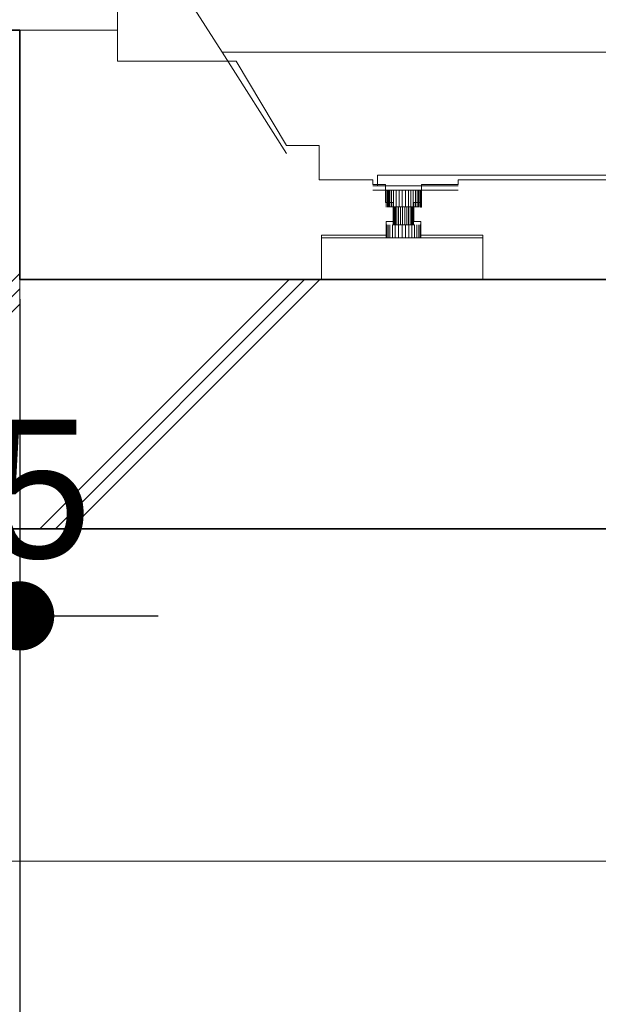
# Model space of a CAD drawing. Header units: millimetres. Extents: x -38341 to 3709, y -10682 to 48718.
# Tile 8 of 118: x -22332 to -21914, y 2417 to 3128. Entities that reach past the tile are written whole.
import ezdxf

# ---------------------------------------------------------------- set-up
doc = ezdxf.new("R2010")
doc.units = ezdxf.units.MM
doc.header["$LTSCALE"] = 50
doc.header["$PDMODE"] = 1
doc.header["$PDSIZE"] = -2
for name, color, linetype, lineweight in [('02モデリング-03スラブ', 7, 'Continuous', 5), ('02モデリング-03スラブ_ハッチング', 7, 'Continuous', 5), ('02モデリング-10梁', 7, 'Continuous', 18), ('02モデリング-10梁_ハッチング', 7, 'Continuous', 5), ('08設備機器-UB', 7, 'Continuous', 5), ('08設備機器-UB_ハッチング', 7, 'Continuous', 5), ('寸法', 7, 'Continuous', 5), ('断面スタイル', 7, 'Continuous', 35)]:
    doc.layers.add(name, color=color, linetype=linetype, lineweight=lineweight)
doc.styles.add('PT Sans Narrow', font='PTSans.ttc')
doc.dimstyles.new('hiro2', dxfattribs={"dimtxt": 99.9537037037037, "dimasz": 49.99694824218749, "dimexe": 0, "dimexo": 74.99999972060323, "dimgap": 40, "dimtad": 1, "dimdsep": 46, "dimlunit": 6, "dimtxsty": 'PT Sans Narrow', "dimblk": 'DOT', "dimblk1": 'DOT', "dimblk2": 'DOT', "dimcen": 0, "dimazin": 0, "dimtfac": 0.8, "dimtix": 1, "dimtmove": 0, "dimatfit": 0, "dimldrblk": 'VW_FILLEDARROW', "dimfxl": 1, "dimfrac": 2, "dimtolj": 1, "dimarcsym": 0})

# ---------------------------------------------------------------- blocks, each defined once
blk = doc.blocks.new('Section-3')
at = {"layer": '02モデリング-03スラブ', "color": 7, "linetype": 'Continuous', "lineweight": 18, "transparency": 33554687}
blk.add_line((-3940, 3120), (-2385, 3120), dxfattribs=at)
at = {"layer": '02モデリング-03スラブ', "color": 7, "linetype": 'Continuous', "lineweight": 18, "transparency": 33554687, "flags": 128}
blk.add_lwpolyline([(-3865, 3120), (-3865, 3155), (-3115, 3155), (-3115, 3120)], dxfattribs=at)
at = {"layer": '02モデリング-10梁', "color": 7, "linetype": 'Continuous', "lineweight": 18, "transparency": 33554687}
blk.add_line((-4910, 2520), (-2585, 2520), dxfattribs=at)
blk = doc.blocks.new('Section-4')
at = {"layer": '02モデリング-10梁_ハッチング', "linetype": 'Continuous', "lineweight": 5}
h = blk.add_hatch(dxfattribs=at)
h.set_pattern_fill('鉄筋コンクリート [CN] HF', style=0, pattern_type=2)
h.set_pattern_definition([(45.00000040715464, (-4111.048283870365, 2926.738522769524), (-207.2459946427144, 216.9080397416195), []), (44.99999999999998, (-4105.876678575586, 2920.595572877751), (-207.2647233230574, 216.8901437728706), []), (45, (-4102.097979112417, 2913.476092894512), (-207.2647233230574, 216.8901437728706), [])])
h.paths.add_polyline_path([(-3940, 3120), (-3939.999999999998, 2760), (-4299.999999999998, 2760), (-4300, 3120)])
at = {"color": 255, "linetype": 'Continuous', "lineweight": 5, "transparency": 33554687}
blk.add_wipeout([(-3939.9999999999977, 2760), (-2421.6862867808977, 2760), (-2385.191752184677, 2760), (-2385.191752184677, 2940.0000000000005), (-2421.6862867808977, 2940.0000000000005), (-3939.9999999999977, 2940.0000000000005)], dxfattribs=at).dxf.layer = '02モデリング-03スラブ_ハッチング'
at = {"layer": '02モデリング-03スラブ_ハッチング', "linetype": 'Continuous', "lineweight": 5, "transparency": 33554687}
h = blk.add_hatch(dxfattribs=at)
h.set_pattern_fill('鉄筋コンクリート [CN] HF-スラブ', style=0, pattern_type=2)
h.set_pattern_definition([(45.00000040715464, (-3153.644159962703, 2836.738522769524), (-621.7379839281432, 650.7241192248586), []), (44.99999999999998, (-3148.472554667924, 2830.595572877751), (-621.7941699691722, 650.670431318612), []), (45, (-3144.693855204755, 2823.476092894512), (-621.7941699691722, 650.6704313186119), [])])
h.paths.add_polyline_path([(-3939.999999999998, 2760), (-2421.686286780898, 2760), (-2385.191752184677, 2760), (-2385.191752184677, 2940.000000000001), (-2421.686286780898, 2940.000000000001), (-3939.999999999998, 2940.000000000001)])
at = {"color": 255, "linetype": 'Continuous', "lineweight": 5, "transparency": 33554687}
blk.add_wipeout([(-3723.6454515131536, 3036.8465489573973), (-3747.1195169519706, 3036.8465489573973), (-3783.568091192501, 3097.7823369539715), (-3869.184457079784, 3097.7823369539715), (-3869.184457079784, 3147.7314996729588), (-3878.5741378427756, 3147.7314996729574), (-3878.5741378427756, 5183.59748701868), (-3221.2936185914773, 5183.59748701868), (-3218.9468125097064, 5238.539832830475), (-3167.317351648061, 5238.539832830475), (-3164.97054556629, 5183.59748701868), (-2853.2527226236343, 5183.59748701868), (-2852.64759360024, 5202.090925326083), (-2826.6357569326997, 5219.462158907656), (-2798.4765176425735, 5232.472338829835), (-2798.278751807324, 5240.721908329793), (-2723.646087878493, 5240.721908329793), (-2719.7260824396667, 5236.551534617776), (-2714.3583264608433, 5242.142812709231), (-2714.2778668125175, 5242.057248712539), (-2713.5116862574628, 5241.242067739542), (-2708.975643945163, 5236.416298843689), (-2687.853673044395, 5258.972083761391), (-2688.1986487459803, 5259.339046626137), (-2688.597101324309, 5259.763057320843), (-2688.751084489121, 5259.92686102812), (-2689.026171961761, 5260.219465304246), (-2689.25033116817, 5260.457998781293), (-2689.451283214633, 5260.6716768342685), (-2689.7207633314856, 5260.958374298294), (-2689.9997735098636, 5261.255331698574), (-2690.067382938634, 5261.327265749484), (-2690.3128553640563, 5261.588295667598), (-2690.5289598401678, 5261.818310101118), (-2690.719515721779, 5262.02098464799), (-2690.7904843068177, 5262.096452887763), (-2691.108638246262, 5262.4350307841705), (-2691.1791697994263, 5262.509947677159), (-2691.238920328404, 5262.573636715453), (-2691.2879012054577, 5262.6257107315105), (-2691.3261124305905, 5262.666363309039), (-2691.3536222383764, 5262.695594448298), (-2691.376805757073, 5262.720342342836), (-2683.2741088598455, 5271.2328293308), (-2683.2019851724, 5271.156170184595), (-2682.5151159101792, 5270.425391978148), (-2681.3356404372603, 5269.170582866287), (-2679.624957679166, 5267.350570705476), (-2678.297119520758, 5268.7632820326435), (-2678.241235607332, 5268.703851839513), (-2677.709109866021, 5268.137812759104), (-2664.2027043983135, 5253.768481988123), (-2654.6508186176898, 5243.606304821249), (-2653.6682676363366, 5242.560953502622), (-2653.1983378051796, 5242.060926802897), (-2654.526187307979, 5240.6481913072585), (-2650.877130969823, 5236.766025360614), (-2658.8784713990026, 5228.145548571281), (-2658.89715538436, 5228.165488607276), (-2658.9218675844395, 5228.191815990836), (-2658.956632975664, 5228.228790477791), (-2659.001258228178, 5228.276218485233), (-2659.019278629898, 5228.295422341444), (-2659.076088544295, 5228.355781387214), (-2659.119371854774, 5228.401854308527), (-2659.2573601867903, 5228.548744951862), (-2659.3198784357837, 5228.6151835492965), (-2659.5357036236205, 5228.844773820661), (-2659.6418176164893, 5228.957750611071), (-2659.6881277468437, 5229.006996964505), (-2659.942391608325, 5229.277433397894), (-2660.2252911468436, 5229.578456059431), (-2660.534495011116, 5229.907354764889), (-2660.725371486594, 5230.110461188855), (-2660.8039751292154, 5230.194052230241), (-2660.887079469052, 5230.282531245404), (-2661.106099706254, 5230.515596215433), (-2661.2144046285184, 5230.630777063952), (-2661.4322427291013, 5230.862496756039), (-2661.625225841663, 5231.067944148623), (-2661.8401315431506, 5231.2965183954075), (-2661.89164173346, 5231.351295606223), (-2662.132577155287, 5231.60760042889), (-2662.3805633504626, 5231.871454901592), (-2662.4015700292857, 5231.893806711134), (-2677.254896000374, 5216.150546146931), (-2669.4172856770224, 5211.7594633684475), (-2655.2429795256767, 5202.090925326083), (-2655.0256759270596, 5195.768675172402), (-2651.623876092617, 5195.642265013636), (-2650.4638128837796, 5195.599095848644), (-2650.161563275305, 5183.59748701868), (-2507.690034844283, 5183.59748701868), (-2507.690034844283, 3147.731499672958), (-2517.079653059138, 3147.7314996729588), (-2517.079653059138, 3097.7823369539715), (-2602.696087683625, 3097.7823369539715), (-2639.144669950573, 3036.8465489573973), (-2662.6187126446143, 3036.8465489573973), (-2662.6187126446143, 3011.8727268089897), (-2701.4018097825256, 3011.8727268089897), (-2701.4018097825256, 3008.676405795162), (-2706.384837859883, 3008.675740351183), (-2710.6824520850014, 3008.675740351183), (-2710.6824520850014, 2995.6896374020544), (-2716.161862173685, 2995.6896374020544), (-2716.161862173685, 2981.905267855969), (-2711.131496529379, 2981.905267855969), (-2711.130694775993, 2971.9157922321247), (-2673.880189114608, 2971.9167292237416), (-2673.880189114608, 2940), (-2790.6161946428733, 2940), (-2790.6161946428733, 2971.9167292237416), (-2736.171750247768, 2971.9167292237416), (-2736.171750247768, 2981.905267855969), (-2731.140605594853, 2981.905267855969), (-2731.140605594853, 2995.6896374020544), (-2736.620004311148, 2995.6896374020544), (-2736.6200043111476, 3008.675740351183), (-2763.0863498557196, 3008.675740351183), (-2763.0863498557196, 3011.8727268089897), (-3139.0148650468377, 3011.8727268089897), (-3139.2173170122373, 3009.5178657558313), (-3140.419560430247, 3005.0553863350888), (-3141.062706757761, 3003.7304851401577), (-3141.0535483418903, 2999.8950739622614), (-3141.257296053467, 2997.5320218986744), (-3141.910571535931, 2995.114851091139), (-3143.0432159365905, 2992.7887977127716), (-3144.6286633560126, 2990.7123100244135), (-3146.5803926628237, 2989.025518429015), (-3148.766711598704, 2987.820484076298), (-3151.038687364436, 2987.1254822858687), (-3153.2720879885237, 2986.908680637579), (-3232.9189744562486, 2986.908680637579), (-3235.094921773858, 2987.1254822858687), (-3237.359846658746, 2987.820484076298), (-3239.539387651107, 2989.025518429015), (-3241.4850668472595, 2990.7123100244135), (-3243.0656013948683, 2992.7887977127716), (-3244.194743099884, 2995.114851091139), (-3244.8459715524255, 2997.5320218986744), (-3245.1771809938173, 2999.8950739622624), (-3245.170041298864, 3003.6657670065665), (-3245.84460372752, 3005.0553863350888), (-3247.0468471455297, 3009.5178657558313), (-3247.2492991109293, 3011.8727268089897), (-3623.177768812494, 3011.8727268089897), (-3623.177768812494, 3008.675740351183), (-3649.6441371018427, 3008.675740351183), (-3649.6441371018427, 2995.6896374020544), (-3655.123535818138, 2995.6896374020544), (-3655.123535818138, 2981.905267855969), (-3650.0932099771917, 2981.905267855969), (-3650.0923911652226, 2971.9157922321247), (-3605.2364235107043, 2971.9167292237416), (-3605.2364235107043, 2940), (-3721.9724290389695, 2940), (-3721.9724290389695, 2971.9167292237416), (-3675.1334807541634, 2971.9167292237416), (-3675.1334807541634, 2981.905267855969), (-3670.102336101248, 2981.905267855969), (-3670.102336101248, 2995.6896374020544), (-3675.581734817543, 2995.6896374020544), (-3675.581734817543, 3008.675740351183), (-3679.8793149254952, 3008.675740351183), (-3684.8623316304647, 3008.676405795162), (-3684.8623316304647, 3011.8727268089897), (-3723.6454515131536, 3011.8727268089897)], dxfattribs=at).dxf.layer = '08設備機器-UB_ハッチング'
blk = doc.blocks.new('Section-5')
at = {"layer": '02モデリング-03スラブ', "color": 7, "linetype": 'Continuous', "lineweight": 5, "transparency": 33554687}
for p, q in [((-2421.686286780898, 2940.000000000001), (-3939.999999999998, 2940.000000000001)), ((-3939.999999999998, 2940.000000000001), (-3939.999999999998, 2760)), ((-3939.999999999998, 2760), (-2421.686286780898, 2760))]:
    blk.add_line(p, q, dxfattribs=at)
at = {"layer": '02モデリング-10梁', "color": 7, "linetype": 'Continuous', "lineweight": 18, "transparency": 33554687}
for p, q in [((-3940, 3120), (-3939.999999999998, 2760)), ((-3939.999999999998, 2760), (-4299.999999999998, 2760))]:
    blk.add_line(p, q, dxfattribs=at)
at = {"layer": '08設備機器-UB', "color": 7, "linetype": 'Continuous', "lineweight": 18, "transparency": 33554687}
for p, q in [((-3869.184457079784, 3097.782336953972), (-3869.184457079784, 3147.731499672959)), ((-3783.568091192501, 3097.782336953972), (-3869.184457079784, 3097.782336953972)), ((-3747.119516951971, 3036.846548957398), (-3783.568091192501, 3097.782336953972)), ((-3723.645451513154, 3036.846548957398), (-3747.119516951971, 3036.846548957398)), ((-3723.645451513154, 3011.872726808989), (-3723.645451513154, 3036.846548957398)), ((-3684.862331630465, 3011.872726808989), (-3723.645451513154, 3011.872726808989)), ((-3684.862331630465, 3008.676405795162), (-3684.862331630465, 3011.872726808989)), ((-3679.879314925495, 3008.675740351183), (-3684.862331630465, 3008.676405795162)), ((-3675.581734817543, 3008.675740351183), (-3679.879314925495, 3008.675740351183)), ((-3675.581734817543, 2995.689637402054), (-3675.581734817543, 3008.675740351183)), ((-3623.177768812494, 3008.675740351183), (-3649.644137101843, 3008.675740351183)), ((-3649.644137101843, 3008.675740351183), (-3649.644137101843, 2995.689637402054)), ((-3247.24929911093, 3011.872726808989), (-3623.177768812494, 3011.872726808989)), ((-3623.177768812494, 3011.872726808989), (-3623.177768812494, 3008.675740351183)), ((-3670.102336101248, 2995.689637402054), (-3675.581734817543, 2995.689637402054)), ((-3670.102336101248, 2981.905267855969), (-3670.102336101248, 2995.689637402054)), ((-3649.644137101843, 2995.689637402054), (-3655.123535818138, 2995.689637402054)), ((-3655.123535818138, 2995.689637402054), (-3655.123535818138, 2981.905267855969)), ((-3675.133480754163, 2971.916729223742), (-3675.133480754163, 2981.905267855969)), ((-3675.133480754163, 2981.905267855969), (-3670.102336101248, 2981.905267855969)), ((-3655.123535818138, 2981.905267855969), (-3650.093209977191, 2981.905267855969)), ((-3650.093209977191, 2981.905267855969), (-3650.092391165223, 2971.915792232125)), ((-3721.97242903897, 2940), (-3721.97242903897, 2971.916729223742)), ((-3721.97242903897, 2971.916729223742), (-3675.133480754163, 2971.916729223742)), ((-3650.092391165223, 2971.915792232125), (-3605.236423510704, 2971.916729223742)), ((-3605.236423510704, 2971.916729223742), (-3605.236423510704, 2940)), ((-3605.236423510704, 2940), (-3721.97242903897, 2940))]:
    blk.add_line(p, q, dxfattribs=at)
at = {"layer": '08設備機器-UB', "color": 7, "linetype": 'Continuous', "lineweight": 13, "transparency": 33554687}
for p, q in [((-3817.626869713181, 3141.82788420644), (-3793.726021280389, 3104.269415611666)), ((-3793.726021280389, 3104.269415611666), (-2592.538103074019, 3104.269415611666)), ((-3747.119516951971, 3031.030520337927), (-3793.726021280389, 3104.269415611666)), ((-3681.392206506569, 3015.451405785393), (-3681.392206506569, 3007.556477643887)), ((-2704.871991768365, 3015.451405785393), (-3681.392206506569, 3015.451405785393)), ((-3681.392206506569, 3007.556477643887), (-3684.862331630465, 3007.556477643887)), ((-3684.862331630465, 3007.556477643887), (-3623.177768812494, 3007.556477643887)), ((-3623.177768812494, 3004.551483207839), (-3684.862331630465, 3004.552108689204)), ((-3675.581734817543, 3004.551483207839), (-3675.09608834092, 3004.551483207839)), ((-3675.09608834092, 3004.551483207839), (-3674.080670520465, 3004.551483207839)), ((-3675.09608834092, 2992.345248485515), (-3675.09608834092, 3004.551483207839)), ((-3673.846490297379, 3004.551483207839), (-3674.080670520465, 3004.551483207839)), ((-3674.080670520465, 2992.345248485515), (-3674.080670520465, 3004.551483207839)), ((-3673.846490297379, 2992.374236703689), (-3673.846490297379, 3004.580732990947)), ((-3673.846490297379, 3004.551483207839), (-3673.846490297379, 2992.374236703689)), ((-3673.841395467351, 3004.551994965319), (-3673.791447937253, 3004.551994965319)), ((-3673.841395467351, 3004.551994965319), (-3673.841395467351, 2992.374236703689)), ((-3673.841395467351, 2992.374236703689), (-3673.841395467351, 3004.551994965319)), ((-3673.791447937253, 3004.551994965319), (-3673.315263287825, 3004.551994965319)), ((-3673.791447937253, 3004.551994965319), (-3673.791447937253, 2992.374236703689)), ((-3673.315263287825, 3004.551994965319), (-3672.497725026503, 3004.551983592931)), ((-3673.315263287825, 3004.551994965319), (-3673.315263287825, 2992.374236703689)), ((-3672.497725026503, 3004.551983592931), (-3671.350023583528, 3004.551972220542)), ((-3672.497725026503, 3004.551983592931), (-3672.497725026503, 2992.374236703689)), ((-3671.350023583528, 3004.551972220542), (-3669.815933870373, 3004.551960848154)), ((-3671.350023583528, 3004.551972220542), (-3671.350023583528, 2992.374236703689)), ((-3669.815933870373, 3004.551960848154), (-3667.931483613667, 3004.551938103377)), ((-3669.815933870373, 3004.551960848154), (-3669.815933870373, 2992.374236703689)), ((-3667.931483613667, 3004.551938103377), (-3665.78410373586, 3004.5519153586)), ((-3667.931483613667, 3004.551938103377), (-3667.931483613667, 2992.374236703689)), ((-3665.78410373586, 3004.5519153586), (-3663.502165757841, 3004.551892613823)), ((-3665.78410373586, 3004.5519153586), (-3665.78410373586, 2992.374236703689)), ((-3663.502165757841, 3004.551892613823), (-3663.502165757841, 2992.374236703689)), ((-3663.502165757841, 3004.551892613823), (-3661.230508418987, 3004.551869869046)), ((-3661.230508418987, 3004.551869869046), (-3661.230508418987, 2992.374236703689)), ((-3661.230508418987, 3004.551869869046), (-3659.101688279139, 3004.551847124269)), ((-3659.101688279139, 2992.374236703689), (-3659.101688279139, 3004.551847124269)), ((-3659.101688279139, 3004.551847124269), (-3657.212871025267, 3004.551824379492)), ((-3657.212871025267, 2992.374236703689), (-3657.212871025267, 3004.551824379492)), ((-3657.212871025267, 3004.551824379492), (-3656.080652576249, 3004.551816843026)), ((-3656.080652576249, 3004.551816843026), (-3655.504374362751, 3004.551813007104)), ((-3655.504374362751, 2992.374236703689), (-3655.504374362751, 3004.551813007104)), ((-3655.504374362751, 3004.551813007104), (-3653.953453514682, 3004.551801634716)), ((-3653.953453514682, 2992.374236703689), (-3653.953453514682, 3004.551801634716)), ((-3653.953453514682, 3004.551801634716), (-3653.135497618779, 3004.55178697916)), ((-3653.135497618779, 3004.55178697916), (-3652.684022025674, 3004.551778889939)), ((-3652.684022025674, 2992.374236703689), (-3652.684022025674, 3004.551778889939)), ((-3652.684022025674, 3004.551778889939), (-3651.804890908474, 3004.551778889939)), ((-3651.804890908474, 2992.374236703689), (-3651.804890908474, 3004.551778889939)), ((-3651.804890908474, 3004.551778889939), (-3651.483000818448, 3004.551770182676)), ((-3651.483000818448, 3004.551770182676), (-3651.384476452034, 3004.55176751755)), ((-3651.384476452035, 2992.374236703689), (-3651.384476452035, 3004.55176751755)), ((-3651.379381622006, 3004.551483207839), (-3651.196149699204, 3004.551483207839)), ((-3651.379381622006, 2992.374236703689), (-3651.379381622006, 3004.551483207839)), ((-3651.196149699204, 2992.345248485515), (-3651.196149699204, 3004.551483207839)), ((-3651.196149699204, 3004.551483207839), (-3650.251786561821, 3004.551483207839)), ((-3650.251786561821, 2992.345248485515), (-3650.251786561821, 3004.551483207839)), ((-3650.251786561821, 3004.551483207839), (-3649.701908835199, 3004.551483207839)), ((-3649.701908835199, 2992.345248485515), (-3649.701908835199, 3004.551483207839)), ((-3649.701908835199, 3004.551483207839), (-3649.644137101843, 3004.551483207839)), ((-3673.846490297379, 2992.374236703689), (-3673.841395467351, 2992.374236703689)), ((-3673.791447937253, 2992.374236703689), (-3673.841395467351, 2992.374236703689)), ((-3673.315263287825, 2992.374236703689), (-3673.791447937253, 2992.374236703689)), ((-3672.497725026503, 2992.374236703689), (-3673.315263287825, 2992.374236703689)), ((-3671.350023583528, 2992.374236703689), (-3672.497725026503, 2992.374236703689)), ((-3669.815933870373, 2992.374236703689), (-3671.350023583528, 2992.374236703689)), ((-3670.068946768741, 2992.374236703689), (-3670.102336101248, 2992.374236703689)), ((-3669.751338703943, 2992.374236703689), (-3670.068946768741, 2992.374236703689)), ((-3670.068946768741, 2992.374236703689), (-3670.068946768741, 2979.388686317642)), ((-3667.931483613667, 2992.374236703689), (-3669.815933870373, 2992.374236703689)), ((-3669.206009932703, 2992.374236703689), (-3669.751338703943, 2992.374236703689)), ((-3669.751338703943, 2992.374236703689), (-3669.751338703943, 2979.388686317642)), ((-3668.440602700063, 2992.374236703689), (-3669.206009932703, 2992.374236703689)), ((-3669.206009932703, 2992.374236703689), (-3669.206009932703, 2979.388686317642)), ((-3667.417269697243, 2992.374236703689), (-3668.440602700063, 2992.374236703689)), ((-3668.440602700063, 2992.374236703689), (-3668.440602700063, 2979.388686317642)), ((-3665.78410373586, 2992.374236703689), (-3667.931483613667, 2992.374236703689)), ((-3666.16039332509, 2992.374236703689), (-3667.417269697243, 2992.374236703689)), ((-3667.417269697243, 2992.374236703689), (-3667.417269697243, 2979.388686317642)), ((-3664.728109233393, 2992.374236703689), (-3666.16039332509, 2992.374236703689)), ((-3666.16039332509, 2992.374236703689), (-3666.16039332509, 2979.388686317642)), ((-3663.502165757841, 2992.374236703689), (-3665.78410373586, 2992.374236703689)), ((-3663.206028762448, 2992.374236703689), (-3664.728109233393, 2992.374236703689)), ((-3664.728109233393, 2992.374236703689), (-3664.728109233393, 2979.388686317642)), ((-3661.230508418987, 2992.374236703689), (-3663.502165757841, 2992.374236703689)), ((-3661.690862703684, 2992.374236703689), (-3663.206028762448, 2992.374236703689)), ((-3663.206028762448, 2992.374236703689), (-3663.206028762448, 2979.388686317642)), ((-3660.270951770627, 2992.374236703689), (-3661.690862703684, 2992.374236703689)), ((-3661.690862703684, 2992.374236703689), (-3661.690862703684, 2979.388686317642)), ((-3659.101688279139, 2992.374236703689), (-3661.230508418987, 2992.374236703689)), ((-3660.270951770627, 2992.374236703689), (-3659.011073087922, 2992.374236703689)), ((-3660.270951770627, 2992.374236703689), (-3660.270951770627, 2979.388686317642)), ((-3657.212871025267, 2992.374236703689), (-3659.101688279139, 2992.374236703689)), ((-3659.011073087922, 2979.388686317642), (-3659.011073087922, 2992.374236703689)), ((-3657.871559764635, 2992.374236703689), (-3659.011073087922, 2992.374236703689)), ((-3657.871559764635, 2979.388686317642), (-3657.871559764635, 2992.374236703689)), ((-3656.837127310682, 2992.374236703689), (-3657.871559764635, 2992.374236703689)), ((-3655.504374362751, 2992.374236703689), (-3657.212871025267, 2992.374236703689)), ((-3656.837127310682, 2979.388686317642), (-3656.837127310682, 2992.374236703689)), ((-3655.990384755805, 2992.374236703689), (-3656.837127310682, 2992.374236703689)), ((-3655.990384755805, 2979.388686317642), (-3655.990384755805, 2992.374236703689)), ((-3655.404024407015, 2992.374236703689), (-3655.990384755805, 2992.374236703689)), ((-3653.953453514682, 2992.374236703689), (-3655.504374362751, 2992.374236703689)), ((-3655.404024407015, 2979.388686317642), (-3655.404024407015, 2992.374236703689)), ((-3655.123535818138, 2992.374236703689), (-3655.404024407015, 2992.374236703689)), ((-3652.684022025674, 2992.374236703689), (-3653.953453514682, 2992.374236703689)), ((-3651.804890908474, 2992.374236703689), (-3652.684022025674, 2992.374236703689)), ((-3651.384476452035, 2992.374236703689), (-3651.804890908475, 2992.374236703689)), ((-3650.251786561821, 2992.345248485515), (-3649.701908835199, 2992.345248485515)), ((-3649.701908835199, 2992.345248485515), (-3649.644137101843, 2992.345248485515)), ((-3675.133480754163, 2979.388686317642), (-3675.077710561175, 2979.388686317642)), ((-3675.077710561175, 2979.388686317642), (-3674.546756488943, 2979.388686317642)), ((-3675.077710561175, 2969.999119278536), (-3675.077710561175, 2979.388686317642)), ((-3674.546756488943, 2969.999119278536), (-3674.546756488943, 2979.388686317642)), ((-3673.635145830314, 2969.999119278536), (-3673.635145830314, 2979.388686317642)), ((-3672.355433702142, 2969.999119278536), (-3672.355433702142, 2979.388686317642)), ((-3670.644753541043, 2979.388686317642), (-3668.543500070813, 2979.388686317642)), ((-3670.644753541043, 2969.999119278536), (-3670.644753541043, 2979.388686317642)), ((-3670.102336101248, 2979.388686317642), (-3670.068946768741, 2979.388686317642)), ((-3670.068946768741, 2979.388686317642), (-3669.751338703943, 2979.388686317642)), ((-3669.751338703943, 2979.388686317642), (-3669.206009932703, 2979.388686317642)), ((-3669.206009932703, 2979.388686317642), (-3668.440602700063, 2979.388686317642)), ((-3668.543500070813, 2979.388686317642), (-3666.149020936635, 2979.388686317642)), ((-3668.543500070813, 2969.999119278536), (-3668.543500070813, 2979.388686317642)), ((-3668.440602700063, 2979.388686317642), (-3667.417269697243, 2979.388686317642)), ((-3667.417269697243, 2979.388686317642), (-3666.150413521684, 2979.388686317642)), ((-3666.149020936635, 2979.388686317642), (-3663.604426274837, 2979.388686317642)), ((-3666.149020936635, 2969.999119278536), (-3666.149020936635, 2979.388686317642)), ((-3666.149020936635, 2979.388686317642), (-3664.728109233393, 2979.388686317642)), ((-3664.728109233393, 2979.388686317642), (-3663.206028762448, 2979.388686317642)), ((-3663.604426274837, 2979.388686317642), (-3661.071476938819, 2979.388686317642)), ((-3663.604426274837, 2979.388686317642), (-3663.604426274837, 2969.999119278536)), ((-3663.206028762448, 2979.388686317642), (-3661.690862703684, 2979.388686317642)), ((-3661.690862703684, 2979.388686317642), (-3660.270951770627, 2979.388686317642)), ((-3661.071476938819, 2979.388686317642), (-3658.697650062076, 2979.388686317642)), ((-3661.071476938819, 2979.388686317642), (-3661.071476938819, 2969.999119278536)), ((-3660.270951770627, 2979.388686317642), (-3659.011073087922, 2979.388686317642)), ((-3659.011073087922, 2979.388686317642), (-3657.871559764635, 2979.388686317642)), ((-3658.697650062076, 2979.388686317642), (-3656.591483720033, 2979.388686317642)), ((-3658.697650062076, 2979.388686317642), (-3658.697650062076, 2969.999119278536)), ((-3657.871559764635, 2979.388686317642), (-3656.837127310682, 2979.388686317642)), ((-3656.837127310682, 2979.388686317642), (-3655.990384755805, 2979.388686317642)), ((-3656.591483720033, 2979.388686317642), (-3654.686381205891, 2979.388686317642)), ((-3656.591483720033, 2979.388686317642), (-3656.591483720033, 2969.999119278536)), ((-3655.990384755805, 2979.388686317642), (-3655.404024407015, 2979.388686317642)), ((-3655.404024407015, 2979.388686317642), (-3655.123535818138, 2979.388686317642)), ((-3654.686381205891, 2979.388686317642), (-3654.686381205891, 2969.999119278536)), ((-3652.957050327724, 2979.388686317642), (-3652.957050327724, 2969.999119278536)), ((-3651.541506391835, 2979.388686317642), (-3651.541506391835, 2969.999119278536)), ((-3650.561206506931, 2979.388686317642), (-3650.092391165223, 2979.388686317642)), ((-3650.561206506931, 2979.388686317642), (-3650.561206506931, 2969.999119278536)), ((-3650.092391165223, 2979.388686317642), (-3650.092391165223, 2969.999119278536)), ((-3605.236423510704, 2970), (-3721.97242903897, 2970)), ((-3675.133480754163, 2969.999119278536), (-3675.133480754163, 2970)), ((-3675.077710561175, 2969.999119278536), (-3675.133480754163, 2969.999119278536)), ((-3674.546756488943, 2969.999119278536), (-3675.077710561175, 2969.999119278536)), ((-3673.635145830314, 2969.999119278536), (-3674.546756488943, 2969.999119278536)), ((-3672.355433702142, 2969.999119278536), (-3673.635145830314, 2969.999119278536)), ((-3670.644753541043, 2969.999119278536), (-3672.355433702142, 2969.999119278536)), ((-3668.543500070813, 2969.999119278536), (-3670.644753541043, 2969.999119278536)), ((-3666.149020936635, 2969.999119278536), (-3668.543500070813, 2969.999119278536)), ((-3666.149020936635, 2969.999119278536), (-3663.604426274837, 2969.999119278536)), ((-3661.071476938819, 2969.999119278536), (-3663.604426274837, 2969.999119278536)), ((-3658.697650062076, 2969.999119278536), (-3661.071476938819, 2969.999119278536)), ((-3656.591483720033, 2969.999119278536), (-3658.697650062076, 2969.999119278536)), ((-3654.686381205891, 2969.999119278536), (-3656.591483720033, 2969.999119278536)), ((-3652.957050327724, 2969.999119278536), (-3654.686381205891, 2969.999119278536)), ((-3651.541506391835, 2969.999119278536), (-3652.957050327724, 2969.999119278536)), ((-3650.561206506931, 2969.999119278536), (-3651.541506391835, 2969.999119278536)), ((-3650.092391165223, 2969.999119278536), (-3650.561206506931, 2969.999119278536))]:
    blk.add_line(p, q, dxfattribs=at)
at = {"layer": '断面スタイル', "transparency": 33554687, "flags": 128}
blk.add_lwpolyline([(-2385.497074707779, 9180), (-2385.497074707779, 9000), (-3952.5, 8999.999999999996), (-3952.5, 6275), (-4030, 6275), (-4030, 6240), (-3940, 6240), (-3940, 6060), (-2385.497074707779, 6060), (-2385.497074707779, 5880), (-3952.5, 5880.000000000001), (-3952.5, 3120), (-3940, 3120), (-3939.999999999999, 2940.000000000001), (-2385.191752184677, 2940.000000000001), (-2385.191752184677, 2760), (-4299.999999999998, 2760), (-4299.999999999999, 2940), (-7360, 2940), (-7360, 0), (-2385.497074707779, 0), (-2385.497074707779, -180), (-8835.000000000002, -180), (-8835.000000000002, -1400)], dxfattribs=at)
blk = doc.blocks.new('_Dot')
at = {"color": 0, "linetype": 'ByBlock', "lineweight": -2}
blk.add_line((-0.5, 0), (-1, 0), dxfattribs=at)
at = {"color": 0, "linetype": 'ByBlock', "const_width": 0.5}
blk.add_lwpolyline([(-0.25, 0, 1), (0.25, 0, 1)], format="xyb", close=True, dxfattribs=at)
blk = doc.blocks.new('*D136')
at = {"layer": 'Defpoints', "color": 0, "transparency": 33554687}
for p in [(-22331.9642305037, 3000.803970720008), (-22691.9642305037, 2760), (-22691.9642305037, 1938.052164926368)]:
    blk.add_point(p, dxfattribs=at)
at = {"layer": '寸法', "color": 0, "linetype": 'Continuous', "lineweight": -2, "transparency": 33554687}
for p, q in [((-22331.9642305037, 2925.803970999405), (-22331.9642305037, 1938.052164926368)), ((-22691.9642305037, 2685.000000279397), (-22691.9642305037, 1938.052164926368)), ((-22381.96117874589, 1938.052164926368), (-22641.96728226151, 1938.052164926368))]:
    blk.add_line(p, q, dxfattribs=at)
at = {"layer": '寸法', "color": 0, "lineweight": -2, "xscale": 49.99694824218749, "yscale": 49.99694824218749, "zscale": 49.99694824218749, "rotation": 180}
blk.add_blockref('_Dot', (-22691.9642305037, 1938.052164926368), dxfattribs=at)
at = {"layer": '寸法', "color": 0, "lineweight": -2, "xscale": 49.99694824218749, "yscale": 49.99694824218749, "zscale": 49.99694824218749}
blk.add_blockref('_Dot', (-22331.9642305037, 1938.052164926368), dxfattribs=at)
at = {"layer": '寸法', "color": 0, "lineweight": 5, "transparency": 33554687, "insert": (-22511.9642305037, 2029.659467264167), "char_height": 99.9537037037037, "attachment_point": 5, "style": 'PT Sans Narrow'}
blk.add_mtext('\\A1;360', dxfattribs=at)
blk = doc.blocks.new('VW_FILLEDARROW')
at = {"linetype": 'Continuous', "lineweight": 0, "transparency": 16777216}
blk.add_hatch(color=0, dxfattribs=at).paths.add_polyline_path([(-1.2, 0.3215390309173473), (0, 0), (-1.2, -0.3215390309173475), (-0.8999999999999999, -1e-16)])
at = {"color": 0, "linetype": 'Continuous', "lineweight": 5, "transparency": 16777216, "flags": 128}
blk.add_lwpolyline([(-1.2, 0.3215390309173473), (0, 0), (-1.2, -0.3215390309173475), (-0.8999999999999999, -1e-16)], close=True, dxfattribs=at)
blk = doc.blocks.new('*D137')
at = {"layer": 'Defpoints', "color": 0, "transparency": 33554687}
for p in [(-22331.9642305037, 3000.803970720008), (-20451.9642305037, 2940.000000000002), (-22331.9642305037, 1938.052164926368)]:
    blk.add_point(p, dxfattribs=at)
at = {"layer": '寸法', "color": 0, "linetype": 'Continuous', "lineweight": -2, "transparency": 33554687}
for p, q in [((-22331.9642305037, 2925.803970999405), (-22331.9642305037, 1938.052164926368)), ((-20451.9642305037, 2865.000000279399), (-20451.9642305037, 1938.052164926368)), ((-20501.96117874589, 1938.052164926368), (-22281.96728226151, 1938.052164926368))]:
    blk.add_line(p, q, dxfattribs=at)
at = {"layer": '寸法', "color": 0, "lineweight": -2, "xscale": 49.99694824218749, "yscale": 49.99694824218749, "zscale": 49.99694824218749, "rotation": 180}
blk.add_blockref('_Dot', (-22331.9642305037, 1938.052164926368), dxfattribs=at)
at = {"layer": '寸法', "color": 0, "lineweight": -2, "xscale": 49.99694824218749, "yscale": 49.99694824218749, "zscale": 49.99694824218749}
blk.add_blockref('_Dot', (-20451.9642305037, 1938.052164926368), dxfattribs=at)
at = {"layer": '寸法', "color": 0, "lineweight": 5, "transparency": 33554687, "insert": (-21391.9642305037, 2029.659467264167), "char_height": 99.9537037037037, "attachment_point": 5, "style": 'PT Sans Narrow'}
blk.add_mtext('\\A1;1880', dxfattribs=at)
blk = doc.blocks.new('*D138')
at = {"layer": 'Defpoints', "color": 0, "transparency": 33554687}
for p in [(-22376.9642305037, 2940.000000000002), (-22331.9642305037, 2940.000000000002), (-22331.9642305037, 2697.052164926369)]:
    blk.add_point(p, dxfattribs=at)
at = {"layer": '寸法', "color": 0, "linetype": 'Continuous', "lineweight": -2, "transparency": 33554687}
for p, q in [((-22376.9642305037, 2865.000000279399), (-22376.9642305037, 2697.052164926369)), ((-22331.9642305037, 2865.000000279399), (-22331.9642305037, 2697.052164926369)), ((-22426.96117874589, 2697.052164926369), (-22476.95812698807, 2697.052164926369)), ((-22376.9642305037, 2697.052164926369), (-22331.9642305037, 2697.052164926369)), ((-22281.96728226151, 2697.052164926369), (-22231.97033401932, 2697.052164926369))]:
    blk.add_line(p, q, dxfattribs=at)
at = {"layer": '寸法', "color": 0, "lineweight": -2, "xscale": 49.99694824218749, "yscale": 49.99694824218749, "zscale": 49.99694824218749}
blk.add_blockref('_Dot', (-22376.9642305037, 2697.052164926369), dxfattribs=at)
at = {"layer": '寸法', "color": 0, "lineweight": -2, "xscale": 49.99694824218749, "yscale": 49.99694824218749, "zscale": 49.99694824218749, "rotation": 180}
blk.add_blockref('_Dot', (-22331.9642305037, 2697.052164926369), dxfattribs=at)
at = {"layer": '寸法', "color": 0, "lineweight": 5, "transparency": 33554687, "insert": (-22354.4642305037, 2788.021464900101), "char_height": 99.9537037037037, "attachment_point": 5, "style": 'PT Sans Narrow'}
blk.add_mtext('\\A1;45', dxfattribs=at)

msp = doc.modelspace()

# ---------------------------------------------------------------- block references
at = {"layer": '02モデリング-03スラブ', "color": 7, "transparency": 33554687}
msp.add_blockref('Section-3', (-18391.9642305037, 0), dxfattribs=at)

# ---------------------------------------------------------------- next in the draw order: block references
msp.add_blockref('Section-4', (-18391.9642305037, 0), dxfattribs=at)

# ---------------------------------------------------------------- next in the draw order: block references
msp.add_blockref('Section-5', (-18391.9642305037, 0), dxfattribs=at)

# ---------------------------------------------------------------- next in the draw order: dimensions: what is measured, and where the dimension line sits
at = {"layer": '寸法', "color": 7, "linetype": 'Continuous', "lineweight": 5, "transparency": 33554687}
for base, p1, p2, picture, middle in [((-22691.9642305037, 1938.052164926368), (-22331.9642305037, 3000.803970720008), (-22691.9642305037, 2760), '*D136', (-22511.9642305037, 2029.659467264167)), ((-22331.9642305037, 1938.052164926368), (-20451.9642305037, 2940.000000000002), (-22331.9642305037, 3000.803970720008), '*D137', (-21391.9642305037, 2029.659467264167)), ((-22331.9642305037, 2697.052164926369), (-22376.9642305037, 2940.000000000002), (-22331.9642305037, 2940.000000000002), '*D138', (-22354.4642305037, 2788.021464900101))]:
    dim = msp.add_linear_dim(base=base, p1=p1, p2=p2, dimstyle='hiro2', override={"dimpost": '<>', "dimtxsty": 'PT Sans Narrow', "dimtmove": 2}, dxfattribs=at)
    dim.commit()
    dim.dimension.update_dxf_attribs({"geometry": picture, "text_midpoint": middle})

doc.saveas('drawing.dxf')
